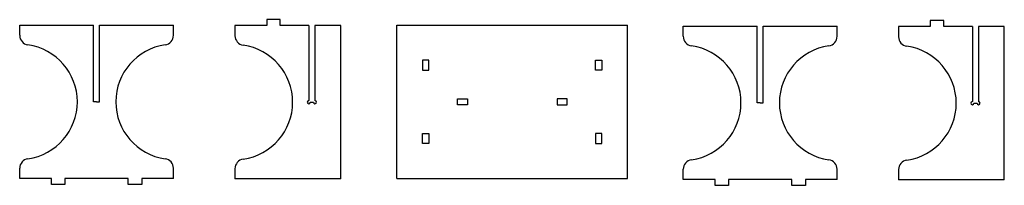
# Model space of a CAD drawing. Header units: millimetres. Extents: x 2116 to 2542, y 1153 to 1225.
import ezdxf

# ---------------------------------------------------------------- set-up
doc = ezdxf.new("R2010")
doc.units = ezdxf.units.MM

msp = doc.modelspace()

# ---------------------------------------------------------------- linework, layer by layer
for p, q in [((2115.61, 1218.27), (2115.61, 1222.74)), ((2115.61, 1222.74), (2147.61, 1222.74)), ((2147.61, 1189.4), (2147.61, 1222.74)), ((2150.28, 1222.74), (2182.28, 1222.74)), ((2150.28, 1189.4), (2150.28, 1222.74)), ((2182.28, 1218.27), (2182.28, 1222.74)), ((2222.69, 1222.58), (2208.94, 1222.58)), ((2208.94, 1222.58), (2208.94, 1218.11)), ((2228.52, 1225.08), (2222.69, 1225.08)), ((2222.69, 1225.08), (2222.69, 1222.58)), ((2228.52, 1222.58), (2228.52, 1225.08)), ((2240.94, 1222.58), (2228.52, 1222.58)), ((2240.94, 1222.58), (2240.94, 1189.91)), ((2254.77, 1222.58), (2243.61, 1222.58)), ((2243.61, 1222.58), (2243.61, 1189.91)), ((2254.77, 1155.91), (2254.77, 1222.58)), ((2279.14, 1222.72), (2379.14, 1222.72)), ((2279.14, 1156.05), (2279.14, 1222.72)), ((2379.14, 1156.05), (2379.14, 1222.72)), ((2403.31, 1217.84), (2403.31, 1222.3)), ((2403.31, 1222.3), (2435.31, 1222.3)), ((2435.31, 1188.97), (2435.31, 1222.3)), ((2437.97, 1222.3), (2469.97, 1222.3)), ((2437.97, 1188.97), (2437.97, 1222.3)), ((2469.97, 1217.84), (2469.97, 1222.3)), ((2510.39, 1222.14), (2496.64, 1222.14)), ((2496.64, 1222.14), (2496.64, 1217.67)), ((2516.22, 1224.64), (2510.39, 1224.64)), ((2510.39, 1224.64), (2510.39, 1222.14)), ((2516.22, 1222.14), (2516.22, 1224.64)), ((2528.64, 1222.14), (2516.22, 1222.14)), ((2528.64, 1222.14), (2528.64, 1189.47)), ((2542.47, 1222.14), (2531.3, 1222.14)), ((2531.3, 1222.14), (2531.3, 1189.47)), ((2542.47, 1155.47), (2542.47, 1222.14)), ((2292.98, 1207.47), (2290.31, 1207.47)), ((2290.31, 1207.47), (2290.31, 1203.14)), ((2292.98, 1203.14), (2292.98, 1207.47)), ((2365.31, 1203.14), (2365.31, 1207.47)), ((2365.31, 1207.47), (2367.98, 1207.47)), ((2367.98, 1207.47), (2367.98, 1203.14)), ((2290.31, 1203.14), (2292.98, 1203.14)), ((2367.98, 1203.14), (2365.31, 1203.14)), ((2148.94, 1189.4), (2147.61, 1189.4)), ((2148.94, 1189.4), (2150.28, 1189.4)), ((2241.61, 1189.24), (2242.94, 1189.24)), ((2305.39, 1188.05), (2305.39, 1190.72)), ((2305.39, 1190.72), (2309.73, 1190.72)), ((2309.73, 1188.05), (2305.39, 1188.05)), ((2309.73, 1190.72), (2309.73, 1188.05)), ((2352.89, 1190.72), (2348.56, 1190.72)), ((2348.56, 1190.72), (2348.56, 1188.05)), ((2348.56, 1188.05), (2352.89, 1188.05)), ((2352.89, 1188.05), (2352.89, 1190.72)), ((2436.64, 1188.97), (2435.31, 1188.97)), ((2436.64, 1188.97), (2437.97, 1188.97)), ((2529.3, 1188.8), (2530.64, 1188.8)), ((2290.31, 1175.64), (2292.98, 1175.64)), ((2290.31, 1171.3), (2290.31, 1175.64)), ((2292.98, 1175.64), (2292.98, 1171.3)), ((2367.98, 1175.64), (2365.31, 1175.64)), ((2365.31, 1175.64), (2365.31, 1171.3)), ((2367.98, 1171.3), (2367.98, 1175.64)), ((2292.98, 1171.3), (2290.31, 1171.3)), ((2365.31, 1171.3), (2367.98, 1171.3)), ((2115.61, 1156.07), (2115.61, 1160.54)), ((2182.28, 1156.07), (2182.28, 1160.54)), ((2208.94, 1160.37), (2208.94, 1155.91)), ((2403.31, 1155.63), (2403.31, 1160.1)), ((2469.97, 1155.63), (2469.97, 1160.1)), ((2496.64, 1159.94), (2496.64, 1155.47)), ((2129.36, 1156.07), (2115.61, 1156.07)), ((2129.36, 1153.57), (2129.36, 1156.07)), ((2135.19, 1153.57), (2129.36, 1153.57)), ((2162.69, 1156.07), (2135.19, 1156.07)), ((2135.19, 1156.07), (2135.19, 1153.57)), ((2162.69, 1153.57), (2162.69, 1156.07)), ((2168.53, 1153.57), (2162.69, 1153.57)), ((2182.28, 1156.07), (2168.53, 1156.07)), ((2168.53, 1156.07), (2168.53, 1153.57)), ((2254.77, 1155.91), (2208.94, 1155.91)), ((2279.14, 1156.05), (2379.14, 1156.05)), ((2417.06, 1155.63), (2403.31, 1155.63)), ((2417.06, 1153.13), (2417.06, 1155.63)), ((2422.89, 1153.13), (2417.06, 1153.13)), ((2450.39, 1155.63), (2422.89, 1155.63)), ((2422.89, 1155.63), (2422.89, 1153.13)), ((2450.39, 1153.13), (2450.39, 1155.63)), ((2456.22, 1153.13), (2450.39, 1153.13)), ((2469.97, 1155.63), (2456.22, 1155.63)), ((2456.22, 1155.63), (2456.22, 1153.13)), ((2542.47, 1155.47), (2496.64, 1155.47))]:
    msp.add_line(p, q)
for centre, radius, start, end in [((2119.78, 1218.27), 4.17, 180, 261.7868), ((2178.11, 1218.27), 4.17, 278.2132, 0), ((2213.11, 1218.11), 4.17, 180, 261.7868), ((2407.47, 1217.84), 4.17, 180, 261.7868), ((2465.81, 1217.84), 4.17, 278.2132, 0), ((2500.8, 1217.67), 4.17, 180, 261.7868), ((2115.61, 1189.4), 25, 278.2132, 81.7868), ((2182.28, 1189.4), 25, 98.2132, 261.7868), ((2208.94, 1189.24), 25, 278.2132, 81.7868), ((2403.31, 1188.97), 25, 278.2132, 81.7868), ((2469.97, 1188.97), 25, 98.2132, 261.7868), ((2496.64, 1188.8), 25, 278.2132, 81.7868), ((2240.94, 1189.24), 0.667, 90, 0), ((2243.61, 1189.24), 0.667, 180, 90), ((2528.64, 1188.8), 0.667, 90, 0), ((2531.3, 1188.8), 0.667, 180, 90), ((2119.78, 1160.54), 4.17, 98.2132, 180), ((2178.11, 1160.54), 4.17, 0, 81.7868), ((2213.11, 1160.37), 4.17, 98.2132, 180), ((2407.47, 1160.1), 4.17, 98.2132, 180), ((2465.81, 1160.1), 4.17, 0, 81.7868), ((2500.8, 1159.94), 4.17, 98.2132, 180)]:
    msp.add_arc(centre, radius, start, end)

doc.saveas('drawing.dxf')
